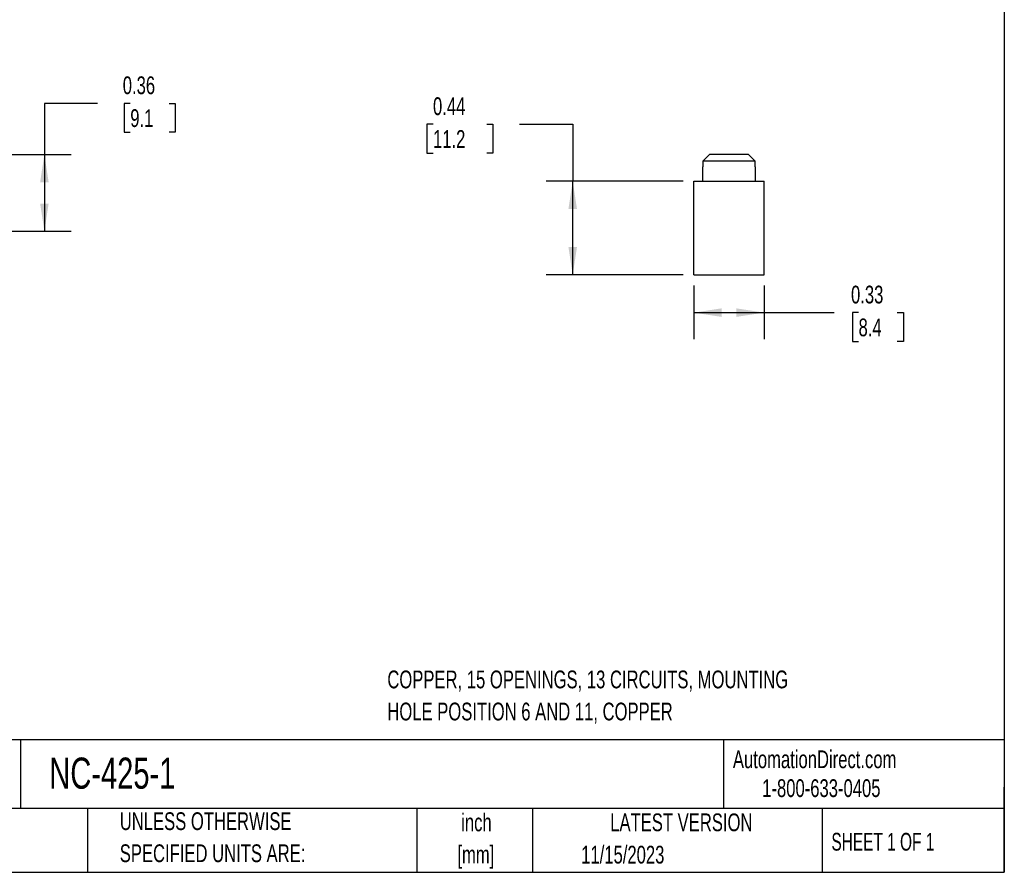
# Model space of a CAD drawing. Header units: inches. Extents: x 0.2 to 10.8, y 0.2 to 8.2.
# Tile 2 of 4: x 6.1 to 10.8, y 0.2 to 4.2. Entities that reach past the tile are written whole.
import ezdxf

# ---------------------------------------------------------------- set-up
doc = ezdxf.new("R2010")
doc.units = ezdxf.units.IN
doc.header["$MEASUREMENT"] = 0
doc.layers.add('DIMENSIONS', color=140, linetype='Continuous', lineweight=25)
doc.layers.add('TEXT', color=140, linetype='Continuous', lineweight=25)
doc.styles.add('SLDTEXTSTYLE0', font='TXT', dxfattribs={"width": 0.7})
doc.styles.add('SLDTEXTSTYLE1', font='TXT', dxfattribs={"width": 0.65})
doc.dimstyles.new('SLDDIMSTYLE0', dxfattribs={"dimtxt": 0.084961, "dimasz": 0.13, "dimexe": 0, "dimexo": 0.0625, "dimgap": 0.02124, "dimtad": 0, "dimtih": 1, "dimtoh": 1, "dimrnd": 1e-09, "dimdsep": 46, "dimtxsty": 'SLDTEXTSTYLE0', "dimsah": 1, "dimcen": 0.09, "dimadec": 0, "dimazin": 2, "dimtfac": 1, "dimtofl": 0, "dimtmove": 0, "dimatfit": 3, "dimfxl": 0, "dimfrac": 2, "dimtolj": 1, "dimtzin": 12, "dimarcsym": 0})

# ---------------------------------------------------------------- blocks, each defined once
blk = doc.blocks.new('_D_3')
at = {"layer": 'DIMENSIONS'}
for p, q in [((6.4949, 3.8575), (6.2449, 3.8575)), ((6.2449, 3.8575), (6.2449, 3.6176)), ((6.648, 3.8575), (6.6195, 3.8575)), ((6.6195, 3.8575), (6.6195, 3.7225)), ((6.8298, 3.8575), (6.8583, 3.8575)), ((6.8583, 3.8575), (6.8583, 3.7225)), ((6.6195, 3.7225), (6.648, 3.7225)), ((6.8583, 3.7225), (6.8298, 3.7225)), ((5.8714, 3.6176), (6.3699, 3.6176)), ((6.2449, 3.6176), (6.2449, 3.2576)), ((5.7777, 3.2576), (6.3699, 3.2576))]:
    blk.add_line(p, q, dxfattribs=at)
for points in [[(6.2449, 3.6176), (6.2249, 3.4876), (6.2649, 3.4876)], [(6.2449, 3.2576), (6.2649, 3.3876), (6.2249, 3.3876)]]:
    blk.add_solid(points, dxfattribs=at)
at = {"layer": 'DIMENSIONS', "char_height": 0.08333, "attachment_point": 1, "style": 'SLDTEXTSTYLE0'}
for s, insert in [('0.36', (6.6127, 3.984)), ('9.1', (6.648, 3.8299))]:
    blk.add_mtext(s, dxfattribs=dict(at, insert=insert))
blk = doc.blocks.new('_D_4')
at = {"layer": 'DIMENSIONS'}
for p, q in [((8.0688, 3.7595), (8.0403, 3.7595)), ((8.0403, 3.7595), (8.0403, 3.6244)), ((8.3213, 3.7595), (8.3498, 3.7595)), ((8.3498, 3.7595), (8.3498, 3.6244)), ((8.4745, 3.7595), (8.7245, 3.7595)), ((8.7245, 3.7595), (8.7245, 3.4926)), ((8.0403, 3.6244), (8.0688, 3.6244)), ((8.3498, 3.6244), (8.3213, 3.6244)), ((9.2428, 3.4926), (8.5995, 3.4926)), ((8.7245, 3.0529), (8.7245, 3.4926)), ((9.2428, 3.0529), (8.5995, 3.0529))]:
    blk.add_line(p, q, dxfattribs=at)
for points in [[(8.7245, 3.4926), (8.7045, 3.3626), (8.7445, 3.3626)], [(8.7245, 3.0529), (8.7445, 3.1829), (8.7045, 3.1829)]]:
    blk.add_solid(points, dxfattribs=at)
at = {"layer": 'DIMENSIONS', "char_height": 0.08333, "attachment_point": 1, "style": 'SLDTEXTSTYLE0'}
for s, insert in [('0.44', (8.0688, 3.8859)), ('11.2', (8.0688, 3.7319))]:
    blk.add_mtext(s, dxfattribs=dict(at, insert=insert))
blk = doc.blocks.new('_D_5')
at = {"layer": 'DIMENSIONS'}
for p, q in [((9.2928, 3.0029), (9.2928, 2.7507)), ((9.6228, 3.0029), (9.6228, 2.7507)), ((9.2928, 2.8757), (9.6228, 2.8757)), ((9.6228, 2.8757), (9.9508, 2.8757)), ((10.0659, 2.8757), (10.0374, 2.8757)), ((10.0374, 2.8757), (10.0374, 2.7407)), ((10.2477, 2.8757), (10.2762, 2.8757)), ((10.2762, 2.8757), (10.2762, 2.7407)), ((10.0374, 2.7407), (10.0659, 2.7407)), ((10.2762, 2.7407), (10.2477, 2.7407))]:
    blk.add_line(p, q, dxfattribs=at)
for points in [[(9.2928, 2.8757), (9.4228, 2.8557), (9.4228, 2.8957)], [(9.6228, 2.8757), (9.4928, 2.8957), (9.4928, 2.8557)]]:
    blk.add_solid(points, dxfattribs=at)
at = {"layer": 'DIMENSIONS', "char_height": 0.08333, "attachment_point": 1, "style": 'SLDTEXTSTYLE0'}
for s, insert in [('0.33', (10.0306, 3.0021)), ('8.4', (10.0659, 2.8481))]:
    blk.add_mtext(s, dxfattribs=dict(at, insert=insert))

msp = doc.modelspace()

# ---------------------------------------------------------------- linework, layer by layer
for p, q in [((9.5493, 3.6176), (9.3663, 3.6176)), ((9.3328, 3.5596), (9.3328, 3.4926)), ((9.3345, 3.5596), (9.3328, 3.5596)), ((9.5811, 3.5864), (9.3345, 3.5864)), ((9.3345, 3.5864), (9.3345, 3.5596)), ((9.5811, 3.5596), (9.5811, 3.5864)), ((9.5828, 3.5596), (9.5811, 3.5596)), ((9.5828, 3.4926), (9.5828, 3.5596)), ((9.2928, 3.0529), (9.2928, 3.4926)), ((9.2928, 3.4926), (9.6228, 3.4926)), ((9.6228, 3.0529), (9.6228, 3.4926)), ((9.2928, 3.0529), (9.6228, 3.0529))]:
    msp.add_line(p, q)
for points in [[(9.3663, 3.6176), (9.3557, 3.6073), (9.3451, 3.5968), (9.3345, 3.5864)], [(9.5811, 3.5864), (9.5705, 3.5968), (9.5599, 3.6073), (9.5493, 3.6176)]]:
    msp.add_open_spline(points, degree=3)
at = {"layer": 'TEXT'}
for p, q in [((10.75, 8.25), (10.75, 0.25)), ((10.75, 0.8711), (0.25, 0.8711)), ((6.1322, 0.8711), (6.1322, 0.55)), ((9.4321, 0.8711), (9.4321, 0.55)), ((10.75, 0.25), (10.75, 0.65)), ((10.75, 0.55), (0.25, 0.55)), ((6.448, 0.55), (6.448, 0.25)), ((7.9931, 0.55), (7.9931, 0.25)), ((8.5359, 0.55), (8.5359, 0.25)), ((9.8956, 0.55), (9.8956, 0.25)), ((0.25, 0.25), (10.75, 0.25))]:
    msp.add_line(p, q, dxfattribs=at)

# ---------------------------------------------------------------- texts
for s, insert, char_height, attachment_point, style in [('COPPER, 15 OPENINGS, 13 CIRCUITS, MOUNTING', (7.8545, 1.1965), 0.083333, 1, 'SLDTEXTSTYLE0'), ('HOLE POSITION 6 AND 11, COPPER', (7.8545, 1.046), 0.083333, 1, 'SLDTEXTSTYLE0'), ('NC-425-1', (6.268, 0.7881), 0.14583, 1, 'SLDTEXTSTYLE0'), ('AutomationDirect.com', (9.4762, 0.8219), 0.083333, 1, 'SLDTEXTSTYLE0'), ('1-800-633-0405', (9.6138, 0.6865), 0.083333, 1, 'SLDTEXTSTYLE0'), ('UNLESS OTHERWISE', (6.5987, 0.5315), 0.083333, 1, 'SLDTEXTSTYLE0'), ('inch', (8.2726, 0.5257), 0.08333, 2, 'SLDTEXTSTYLE0'), ('LATEST VERSION', (9.2343, 0.5261), 0.083333, 2, 'SLDTEXTSTYLE0'), ('SHEET 1 OF 1', (9.9386, 0.4351), 0.083333, 1, 'SLDTEXTSTYLE1'), ('SPECIFIED UNITS ARE:', (6.5987, 0.381), 0.083333, 1, 'SLDTEXTSTYLE0'), ('[mm]', (8.2698, 0.3752), 0.08333, 2, 'SLDTEXTSTYLE0'), ('11/15/2023', (8.7643, 0.3745), 0.08333, 1, 'SLDTEXTSTYLE0')]:
    msp.add_mtext(s, dxfattribs=dict(at, insert=insert, char_height=char_height, attachment_point=attachment_point, style=style))

# ---------------------------------------------------------------- dimensions: what is measured, and where the dimension line sits
at = {"layer": 'DIMENSIONS'}
for base, p1, p2, picture, middle in [((6.2449, 3.2576), (5.8214, 3.6176), (5.7277, 3.2576), '_D_3', (6.2449, 3.8575)), ((8.7245, 3.4926), (9.2928, 3.0529), (9.2928, 3.4926), '_D_4', (8.7245, 3.7595))]:
    dim = msp.add_linear_dim(base=base, p1=p1, p2=p2, angle=90, dimstyle='SLDDIMSTYLE0', dxfattribs=at)
    dim.commit()
    dim.dimension.update_dxf_attribs({"geometry": picture, "text_midpoint": middle, "dimtype": 160})
dim = msp.add_linear_dim(base=(9.6228, 2.8757), p1=(9.2928, 3.0529), p2=(9.6228, 3.0529), dimstyle='SLDDIMSTYLE0', dxfattribs=at)
dim.commit()
dim.dimension.update_dxf_attribs({"geometry": '_D_5', "text_midpoint": (10.1568, 2.8757), "dimtype": 160})

doc.saveas('drawing.dxf')
